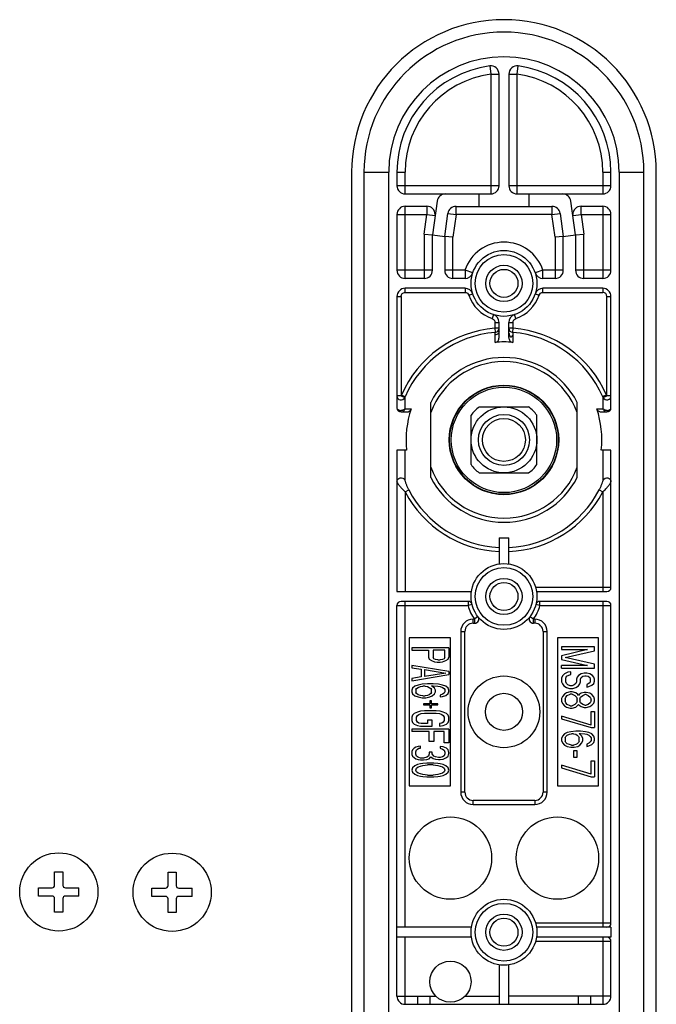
# Model space of a CAD drawing. Header units: millimetres. Extents: x 44 to 140, y 17 to 239.
# Tile 2 of 2: x 63 to 140, y 119 to 239. Entities that reach past the tile are written whole.
import ezdxf

# ---------------------------------------------------------------- set-up
doc = ezdxf.new("R2010")
doc.units = ezdxf.units.MM
doc.header["$LTSCALE"] = 16.732277
doc.layers.get('0').update_dxf_attribs({"linetype": 'CONTINUOUS'})

msp = doc.modelspace()

# ---------------------------------------------------------------- linework, layer by layer
at = {"color": 7}
for p, q in [((120.16, 233.01), (120.29, 232.02)), ((120.29, 232.02), (120.29, 217.47)), ((120.29, 232.02), (121.29, 232.02)), ((121.29, 218.47), (121.29, 232.02)), ((122.49, 232.02), (122.49, 218.47)), ((122.49, 232.02), (123.49, 232.02)), ((123.49, 232.02), (123.63, 233.01)), ((123.49, 217.47), (123.49, 232.02)), ((103.39, 220.12), (103.39, 35.62)), ((104.89, 220.12), (104.89, 35.62)), ((104.89, 220.12), (107.89, 220.12)), ((107.89, 35.62), (107.89, 220.12)), ((108.89, 220.12), (108.89, 218.47)), ((108.89, 220.12), (109.89, 220.12)), ((109.89, 217.47), (109.89, 220.12)), ((133.89, 220.12), (133.89, 217.47)), ((133.89, 220.12), (134.89, 220.12)), ((134.89, 218.47), (134.89, 220.12)), ((135.89, 220.12), (135.89, 35.62)), ((135.89, 220.12), (138.89, 220.12)), ((138.89, 35.62), (138.89, 220.12)), ((140.39, 35.62), (140.39, 220.12)), ((121.29, 218.47), (108.89, 218.47)), ((134.89, 218.47), (122.49, 218.47)), ((109.89, 217.47), (120.29, 217.47)), ((113.76, 216.6), (113.21, 212.52)), ((118.88, 215.97), (118.88, 217.47)), ((123.49, 217.47), (133.89, 217.47)), ((124.91, 217.47), (124.91, 215.97)), ((130.58, 212.52), (130.02, 216.6)), ((109.89, 207.22), (109.89, 215.98)), ((109.89, 215.98), (112.54, 215.98)), ((112.53, 215.98), (112.53, 214.98)), ((114.69, 212.31), (115.07, 215.1)), ((115.07, 215.1), (116.07, 214.97)), ((116.07, 214.97), (116.07, 215.97)), ((116.07, 215.97), (127.72, 215.97)), ((127.72, 215.97), (127.72, 214.97)), ((127.72, 214.97), (128.72, 215.1)), ((128.72, 215.1), (129.1, 212.31)), ((131.25, 214.98), (131.25, 215.98)), ((131.25, 215.98), (133.89, 215.98)), ((133.89, 215.98), (133.89, 207.22)), ((108.89, 214.98), (108.89, 208.22)), ((108.89, 214.98), (112.53, 214.98)), ((112.21, 212.58), (112.53, 214.98)), ((112.53, 214.98), (113.53, 214.85)), ((116.07, 214.97), (115.69, 212.24)), ((127.72, 214.97), (116.07, 214.97)), ((128.1, 212.24), (127.72, 214.97)), ((130.3, 214.85), (131.25, 214.98)), ((131.25, 214.98), (131.58, 212.58)), ((131.25, 214.98), (134.89, 214.98)), ((134.89, 208.22), (134.89, 214.98)), ((112.21, 212.58), (112.21, 207.22)), ((112.21, 212.58), (113.21, 212.52)), ((113.21, 208.22), (113.21, 212.52)), ((113.21, 212.52), (114.69, 212.31)), ((114.69, 212.31), (114.69, 208.22)), ((115.69, 212.24), (114.69, 212.31)), ((115.69, 207.22), (115.69, 212.24)), ((129.1, 212.31), (128.1, 212.24)), ((128.1, 212.24), (128.1, 207.22)), ((129.1, 212.31), (130.58, 212.52)), ((129.1, 208.22), (129.1, 212.31)), ((130.58, 212.52), (131.58, 212.58)), ((130.58, 212.52), (130.58, 208.22)), ((131.58, 207.22), (131.58, 212.58)), ((113.21, 208.22), (108.89, 208.22)), ((117.16, 208.22), (114.69, 208.22)), ((117.16, 208.22), (117.16, 207.22)), ((118.11, 207.9), (117.16, 208.22)), ((126.63, 208.22), (125.68, 207.9)), ((126.63, 207.22), (126.63, 208.22)), ((129.1, 208.22), (126.63, 208.22)), ((134.89, 208.22), (130.58, 208.22)), ((112.21, 207.22), (109.89, 207.22)), ((117.16, 207.22), (115.69, 207.22)), ((128.1, 207.22), (126.63, 207.22)), ((133.89, 207.22), (131.58, 207.22)), ((109.89, 205.52), (109.89, 206.02)), ((117.16, 206.02), (109.89, 206.02)), ((117.16, 206.02), (117.16, 205.52)), ((126.63, 205.52), (126.63, 206.02)), ((133.89, 206.02), (126.63, 206.02)), ((133.89, 206.02), (133.89, 205.52)), ((108.89, 205.02), (108.89, 191.52)), ((108.89, 205.02), (109.39, 205.02)), ((109.39, 205.02), (109.39, 192.97)), ((109.89, 205.52), (117.16, 205.52)), ((117.63, 205.18), (118.11, 205.34)), ((125.68, 205.34), (126.16, 205.18)), ((126.63, 205.52), (133.89, 205.52)), ((134.39, 192.98), (134.39, 205.02)), ((134.39, 205.02), (134.89, 205.02)), ((134.89, 191.52), (134.89, 205.02)), ((120.61, 202.83), (120.45, 202.36)), ((123.33, 202.36), (123.17, 202.83)), ((120.79, 201.89), (120.79, 201.17)), ((120.79, 201.89), (121.29, 201.89)), ((120.79, 201.17), (120.84, 200.68)), ((121.29, 201.17), (120.79, 201.17)), ((121.29, 200.04), (121.29, 201.89)), ((122.49, 200.04), (122.49, 201.89)), ((122.49, 201.89), (122.99, 201.89)), ((122.99, 201.17), (122.49, 201.17)), ((122.95, 200.68), (122.99, 201.17)), ((122.99, 201.17), (122.99, 201.89)), ((120.83, 199.46), (120.83, 200.68)), ((120.83, 199.46), (120.83, 200.35)), ((122.95, 200.68), (122.96, 199.46)), ((122.96, 199.82), (122.96, 199.46)), ((109.39, 192.97), (108.89, 192.97)), ((109.44, 193.07), (109.39, 192.97)), ((109.39, 192.97), (109.85, 192.77)), ((109.89, 192.87), (109.44, 193.07)), ((133.94, 192.77), (134.39, 192.98)), ((133.94, 192.77), (133.94, 192.77)), ((134.39, 192.98), (134.36, 193.06)), ((134.89, 192.98), (134.39, 192.98)), ((109.85, 191.38), (110.62, 191.39)), ((112.99, 183.06), (112.99, 192.18)), ((118.89, 191.62), (124.89, 191.62)), ((130.79, 183.06), (130.79, 192.18)), ((133.17, 191.39), (133.94, 191.38)), ((109.39, 191.02), (110.06, 191.02)), ((117.89, 184.62), (117.89, 190.62)), ((125.89, 184.62), (125.89, 190.62)), ((133.73, 191.02), (134.39, 191.02)), ((108.89, 186.37), (108.89, 169.22)), ((110.07, 186.37), (108.89, 186.37)), ((134.89, 186.37), (133.72, 186.37)), ((134.89, 169.72), (134.89, 186.37)), ((118.89, 183.62), (124.89, 183.62)), ((109.89, 181.32), (110.33, 181.55)), ((109.89, 181.32), (109.89, 169.22)), ((133.45, 181.55), (133.89, 181.32)), ((133.89, 181.32), (133.89, 169.22)), ((121.29, 175.75), (121.29, 172.58)), ((122.49, 172.58), (122.49, 175.75)), ((134.89, 169.72), (125.74, 169.72)), ((108.89, 169.22), (117.94, 169.22)), ((125.85, 169.22), (134.39, 169.22)), ((108.89, 120.12), (108.89, 167.52)), ((108.89, 167.52), (117.53, 167.52)), ((117.53, 168.02), (109.39, 168.02)), ((109.89, 128.47), (109.89, 168.02)), ((117.53, 168.02), (117.53, 167.52)), ((118.02, 167.65), (117.53, 167.52)), ((126.26, 167.52), (125.77, 167.65)), ((126.26, 167.52), (126.26, 168.02)), ((134.39, 168.02), (126.26, 168.02)), ((126.26, 167.52), (134.89, 167.52)), ((133.89, 168.02), (133.89, 128.47)), ((134.89, 128.97), (134.89, 167.52)), ((118.73, 166.18), (118.33, 165.87)), ((125.13, 166.13), (125.06, 166.18)), ((125.46, 165.87), (125.13, 166.12)), ((118.14, 165.37), (118.14, 165.87)), ((118.33, 165.87), (118.14, 165.87)), ((118.14, 165.37), (118.33, 165.37)), ((118.33, 165.87), (118.33, 165.37)), ((125.46, 165.37), (125.46, 165.87)), ((125.64, 165.87), (125.46, 165.87)), ((125.64, 165.37), (125.46, 165.37)), ((125.64, 165.87), (125.64, 165.37)), ((116.64, 164.37), (116.64, 144.87)), ((116.64, 164.37), (117.14, 164.37)), ((117.14, 144.87), (117.14, 164.37)), ((126.64, 164.37), (126.64, 144.87)), ((126.64, 164.37), (127.14, 164.37)), ((127.14, 144.87), (127.14, 164.37)), ((110.39, 163.62), (110.39, 145.62)), ((115.39, 163.62), (110.39, 163.62)), ((115.39, 145.62), (115.39, 163.62)), ((128.39, 163.62), (128.39, 145.62)), ((133.39, 163.62), (128.39, 163.62)), ((133.39, 145.62), (133.39, 163.62)), ((110.69, 162.37), (110.69, 162.09)), ((115.19, 162.37), (110.69, 162.37)), ((110.69, 162.09), (112.71, 162.09)), ((112.71, 162.09), (112.71, 161.25)), ((113.28, 162.09), (113.28, 161.2)), ((114.72, 162.09), (113.28, 162.09)), ((114.72, 161.2), (114.72, 162.09)), ((115.19, 162.37), (115.19, 161.25)), ((128.89, 162.5), (128.89, 162.18)), ((132.89, 162.5), (128.89, 162.5)), ((132.04, 162.18), (128.89, 161.42)), ((128.89, 162.18), (132.04, 162.18)), ((128.89, 161.42), (128.89, 160.99)), ((129.32, 161.2), (132.89, 162.02)), ((132.89, 162.02), (132.89, 162.5)), ((110.69, 160.26), (110.69, 159.98)), ((115.19, 159.51), (110.69, 160.26)), ((112.71, 161.25), (112.8, 161.01)), ((112.8, 161.01), (113.09, 160.83)), ((113.09, 160.83), (113.47, 160.69)), ((113.38, 161.06), (113.28, 161.2)), ((113.57, 160.97), (113.38, 161.06)), ((113.47, 160.69), (113.76, 160.64)), ((113.85, 160.92), (113.57, 160.97)), ((113.76, 160.64), (114.14, 160.64)), ((113.85, 160.92), (114.14, 160.92)), ((114.43, 160.97), (114.14, 160.92)), ((114.14, 160.64), (114.43, 160.69)), ((114.62, 161.06), (114.43, 160.97)), ((114.43, 160.69), (114.81, 160.83)), ((114.72, 161.2), (114.62, 161.06)), ((114.81, 160.83), (115.1, 161.01)), ((115.1, 161.01), (115.19, 161.25)), ((128.89, 160.99), (132.04, 160.23)), ((132.04, 160.23), (128.89, 160.23)), ((128.89, 159.9), (128.89, 160.23)), ((132.89, 160.39), (129.32, 161.2)), ((132.89, 159.9), (132.89, 160.39)), ((110.69, 159.98), (111.84, 159.79)), ((110.69, 158.39), (115.19, 159.14)), ((111.84, 159.79), (111.84, 158.86)), ((112.23, 159.75), (112.23, 158.9)), ((112.23, 159.75), (114.81, 159.33)), ((114.81, 159.33), (112.23, 158.9)), ((115.19, 159.51), (115.19, 159.14)), ((128.89, 159.9), (132.89, 159.9)), ((128.98, 158.98), (128.89, 158.71)), ((129.24, 159.25), (128.98, 158.98)), ((129.66, 159.42), (129.24, 159.25)), ((129.49, 158.93), (129.75, 159.09)), ((130, 159.47), (129.66, 159.42)), ((129.75, 159.09), (130, 159.15)), ((130, 159.15), (130, 159.47)), ((130.94, 159.04), (130.77, 158.82)), ((131.28, 159.25), (130.94, 159.04)), ((131.62, 159.31), (131.28, 159.25)), ((131.45, 158.93), (131.7, 158.98)), ((131.96, 159.31), (131.62, 159.31)), ((131.7, 158.98), (131.87, 158.98)), ((131.87, 158.98), (132.13, 158.93)), ((132.3, 159.25), (131.96, 159.31)), ((132.64, 159.04), (132.3, 159.25)), ((132.81, 158.82), (132.64, 159.04)), ((111.84, 158.86), (110.69, 158.67)), ((110.69, 158.67), (110.69, 158.39)), ((111.46, 157.87), (111.08, 157.73)), ((111.94, 157.97), (111.46, 157.87)), ((112.61, 158.01), (111.94, 157.97)), ((113.28, 158.01), (112.61, 158.01)), ((113.09, 157.78), (113.28, 157.78)), ((113.47, 157.5), (113.09, 157.78)), ((113.95, 157.97), (113.28, 158.01)), ((113.28, 157.78), (113.85, 157.73)), ((114.43, 157.87), (113.95, 157.97)), ((114.81, 157.73), (114.43, 157.87)), ((128.89, 158.71), (128.89, 158.28)), ((128.89, 158.28), (128.98, 158.01)), ((128.98, 158.01), (129.15, 157.79)), ((129.15, 157.79), (129.49, 157.57)), ((129.41, 158.71), (129.49, 158.93)), ((129.41, 158.28), (129.41, 158.71)), ((129.49, 158.06), (129.41, 158.28)), ((129.66, 157.9), (129.49, 158.06)), ((129.92, 157.79), (129.66, 157.9)), ((130.17, 157.79), (129.92, 157.79)), ((130.43, 157.9), (130.17, 157.79)), ((130.6, 158.06), (130.43, 157.9)), ((130.68, 158.28), (130.6, 158.06)), ((130.6, 157.57), (130.94, 157.79)), ((130.77, 158.82), (130.68, 158.6)), ((130.68, 158.6), (130.68, 158.28)), ((130.94, 157.79), (131.11, 158.01)), ((131.11, 158.01), (131.19, 158.28)), ((131.19, 158.6), (131.28, 158.77)), ((131.19, 158.28), (131.19, 158.6)), ((131.28, 158.77), (131.45, 158.93)), ((132.13, 158.01), (131.96, 157.95)), ((131.96, 157.95), (131.96, 157.63)), ((132.13, 158.93), (132.3, 158.77)), ((132.3, 158.12), (132.13, 158.01)), ((132.21, 157.68), (132.55, 157.85)), ((132.3, 158.77), (132.38, 158.6)), ((132.38, 158.28), (132.3, 158.12)), ((132.38, 158.6), (132.38, 158.28)), ((132.55, 157.85), (132.81, 158.06)), ((132.89, 158.6), (132.81, 158.82)), ((132.81, 158.06), (132.89, 158.33)), ((132.89, 158.33), (132.89, 158.6)), ((110.79, 157.5), (110.69, 157.26)), ((110.69, 157.26), (110.69, 157.03)), ((110.69, 157.03), (110.79, 156.79)), ((111.08, 157.73), (110.79, 157.5)), ((110.79, 156.79), (111.08, 156.56)), ((111.08, 156.56), (111.46, 156.42)), ((111.17, 157.31), (111.27, 157.45)), ((111.17, 157.31), (111.17, 156.98)), ((111.27, 156.84), (111.17, 156.98)), ((111.27, 157.45), (111.46, 157.59)), ((111.46, 156.7), (111.27, 156.84)), ((111.46, 157.59), (111.75, 157.69)), ((111.75, 156.61), (111.46, 156.7)), ((111.75, 157.69), (112.04, 157.73)), ((112.04, 156.56), (111.75, 156.61)), ((112.32, 157.73), (112.04, 157.73)), ((112.04, 156.56), (112.32, 156.56)), ((112.32, 157.73), (112.61, 157.69)), ((112.61, 156.61), (112.32, 156.56)), ((112.61, 157.69), (112.8, 157.59)), ((112.8, 156.7), (112.61, 156.61)), ((112.8, 157.59), (112.99, 157.45)), ((112.99, 156.84), (112.8, 156.7)), ((112.9, 156.42), (113.18, 156.56)), ((112.99, 157.45), (113.09, 157.31)), ((113.09, 156.98), (112.99, 156.84)), ((113.09, 156.98), (113.09, 157.31)), ((113.18, 156.56), (113.47, 156.79)), ((113.57, 157.26), (113.47, 157.5)), ((113.47, 156.79), (113.57, 157.03)), ((113.57, 157.03), (113.57, 157.26)), ((113.85, 157.73), (114.14, 157.69)), ((114.14, 157.69), (114.43, 157.59)), ((114.43, 156.75), (114.14, 156.65)), ((114.14, 156.65), (114.14, 156.42)), ((114.43, 157.59), (114.62, 157.45)), ((114.62, 156.89), (114.43, 156.75)), ((114.43, 156.47), (114.81, 156.61)), ((114.62, 157.45), (114.72, 157.31)), ((114.72, 157.03), (114.62, 156.89)), ((114.72, 157.31), (114.72, 157.03)), ((115.1, 157.5), (114.81, 157.73)), ((114.81, 156.61), (115.1, 156.84)), ((115.19, 157.26), (115.1, 157.5)), ((115.1, 156.84), (115.19, 157.08)), ((115.19, 157.08), (115.19, 157.26)), ((129.24, 156.76), (128.98, 156.49)), ((129.49, 156.92), (129.24, 156.76)), ((129.41, 156.38), (129.58, 156.6)), ((129.49, 157.57), (129.83, 157.47)), ((129.92, 157.03), (129.49, 156.92)), ((129.58, 156.6), (129.92, 156.76)), ((129.83, 157.47), (130.26, 157.47)), ((130.17, 157.03), (129.92, 157.03)), ((130.17, 156.76), (129.92, 156.76)), ((130.6, 156.92), (130.17, 157.03)), ((130.17, 156.76), (130.51, 156.6)), ((130.26, 157.47), (130.6, 157.57)), ((130.51, 156.6), (130.68, 156.38)), ((130.85, 156.71), (130.6, 156.92)), ((130.94, 156.6), (130.85, 156.71)), ((131.02, 156.71), (130.94, 156.6)), ((131.28, 156.87), (131.02, 156.71)), ((131.19, 156.38), (131.45, 156.6)), ((131.62, 156.98), (131.28, 156.87)), ((131.45, 156.6), (131.7, 156.71)), ((131.87, 156.98), (131.62, 156.98)), ((131.87, 156.71), (131.7, 156.71)), ((132.3, 156.87), (131.87, 156.98)), ((131.87, 156.71), (132.13, 156.6)), ((131.96, 157.63), (132.21, 157.68)), ((132.13, 156.6), (132.38, 156.38)), ((132.55, 156.71), (132.3, 156.87)), ((132.81, 156.44), (132.55, 156.71)), ((111.46, 156.42), (111.94, 156.33)), ((111.94, 156.33), (112.42, 156.33)), ((112.13, 155.58), (112.13, 155.48)), ((112.9, 155.58), (112.13, 155.58)), ((112.13, 155.48), (112.9, 155.48)), ((112.42, 156.33), (112.9, 156.42)), ((112.9, 155.95), (112.9, 155.58)), ((113.09, 155.95), (112.9, 155.95)), ((112.9, 155.48), (112.9, 155.11)), ((113.09, 155.58), (113.09, 155.95)), ((113.85, 155.58), (113.09, 155.58)), ((113.09, 155.11), (113.09, 155.48)), ((113.09, 155.48), (113.85, 155.48)), ((113.85, 155.48), (113.85, 155.58)), ((114.14, 156.42), (114.43, 156.47)), ((128.98, 156.49), (128.89, 156.22)), ((128.89, 156.22), (128.89, 155.9)), ((128.89, 155.9), (128.98, 155.62)), ((128.98, 155.62), (129.24, 155.35)), ((129.24, 155.35), (129.49, 155.19)), ((129.32, 156.17), (129.41, 156.38)), ((129.32, 156.17), (129.32, 155.95)), ((129.41, 155.73), (129.32, 155.95)), ((129.58, 155.52), (129.41, 155.73)), ((129.92, 155.35), (129.58, 155.52)), ((129.92, 155.35), (130.17, 155.35)), ((130.51, 155.52), (130.17, 155.35)), ((130.68, 155.73), (130.51, 155.52)), ((130.6, 155.19), (130.85, 155.41)), ((130.68, 156.38), (130.77, 156.17)), ((130.77, 155.95), (130.68, 155.73)), ((130.77, 155.95), (130.77, 156.17)), ((130.85, 155.41), (130.94, 155.52)), ((130.94, 155.52), (131.02, 155.41)), ((131.02, 155.41), (131.28, 155.25)), ((131.11, 156.17), (131.19, 156.38)), ((131.11, 156.17), (131.11, 155.95)), ((131.19, 155.73), (131.11, 155.95)), ((131.45, 155.52), (131.19, 155.73)), ((131.7, 155.41), (131.45, 155.52)), ((131.7, 155.41), (131.87, 155.41)), ((132.13, 155.52), (131.87, 155.41)), ((132.38, 155.73), (132.13, 155.52)), ((132.3, 155.25), (132.55, 155.41)), ((132.38, 156.38), (132.47, 156.17)), ((132.47, 155.95), (132.38, 155.73)), ((132.47, 155.95), (132.47, 156.17)), ((132.55, 155.41), (132.81, 155.68)), ((132.89, 156.17), (132.81, 156.44)), ((132.81, 155.68), (132.89, 155.95)), ((132.89, 155.95), (132.89, 156.17)), ((110.79, 154.22), (110.69, 153.98)), ((110.98, 154.4), (110.79, 154.22)), ((111.37, 154.59), (110.98, 154.4)), ((111.27, 153.98), (111.37, 154.17)), ((111.75, 154.69), (111.37, 154.59)), ((111.37, 154.17), (111.56, 154.31)), ((111.56, 154.31), (111.84, 154.4)), ((112.23, 154.73), (111.75, 154.69)), ((111.84, 154.4), (112.23, 154.45)), ((113.66, 154.73), (112.23, 154.73)), ((112.23, 154.45), (113.66, 154.45)), ((112.9, 155.11), (113.09, 155.11)), ((114.14, 154.69), (113.66, 154.73)), ((113.66, 154.45), (114.05, 154.4)), ((114.05, 154.4), (114.33, 154.31)), ((114.52, 154.59), (114.14, 154.69)), ((114.33, 154.31), (114.52, 154.17)), ((114.91, 154.4), (114.52, 154.59)), ((114.52, 154.17), (114.62, 153.98)), ((115.1, 154.22), (114.91, 154.4)), ((115.19, 153.98), (115.1, 154.22)), ((129.49, 155.19), (129.92, 155.08)), ((129.92, 155.08), (130.17, 155.08)), ((130.17, 155.08), (130.6, 155.19)), ((131.28, 155.25), (131.62, 155.14)), ((131.62, 155.14), (131.87, 155.14)), ((131.87, 155.14), (132.3, 155.25)), ((132.47, 154.65), (132.89, 154.65)), ((132.47, 153.02), (132.47, 154.65)), ((132.89, 154.65), (132.89, 152.7)), ((110.69, 153.98), (110.69, 153.56)), ((110.69, 153.56), (110.79, 153.33)), ((110.79, 153.33), (110.98, 153.14)), ((110.98, 153.14), (111.37, 152.95)), ((111.27, 153.56), (111.27, 153.98)), ((111.37, 153.37), (111.27, 153.56)), ((111.56, 153.23), (111.37, 153.37)), ((111.84, 153.19), (111.56, 153.23)), ((112.61, 153.19), (111.84, 153.19)), ((112.61, 153.61), (112.61, 153.19)), ((113.18, 153.61), (112.61, 153.61)), ((113.18, 152.9), (113.18, 153.61)), ((114.33, 153.23), (114.05, 153.19)), ((114.05, 153.19), (114.05, 152.9)), ((114.52, 153.37), (114.33, 153.23)), ((114.62, 153.56), (114.52, 153.37)), ((114.52, 152.95), (114.91, 153.14)), ((114.62, 153.98), (114.62, 153.56)), ((114.91, 153.14), (115.1, 153.33)), ((115.1, 153.33), (115.19, 153.56)), ((115.19, 153.56), (115.19, 153.98)), ((128.89, 154.11), (128.89, 153.78)), ((132.47, 153.02), (128.89, 154.11)), ((128.89, 153.78), (132.47, 152.7)), ((110.69, 152.53), (110.69, 152.25)), ((115.19, 152.53), (110.69, 152.53)), ((112.8, 152.25), (110.69, 152.25)), ((111.37, 152.95), (111.75, 152.9)), ((111.75, 152.9), (113.18, 152.9)), ((112.8, 151.03), (112.8, 152.25)), ((113.38, 152.25), (113.38, 151.03)), ((114.62, 152.25), (113.38, 152.25)), ((114.05, 152.9), (114.52, 152.95)), ((114.62, 150.84), (114.62, 152.25)), ((115.19, 152.53), (115.19, 150.84)), ((129.24, 151.94), (128.98, 151.67)), ((129.58, 152.1), (129.24, 151.94)), ((129.41, 151.62), (129.58, 151.78)), ((130, 152.21), (129.58, 152.1)), ((129.58, 151.78), (129.83, 151.89)), ((129.83, 151.89), (130.09, 151.94)), ((130.6, 152.27), (130, 152.21)), ((130.34, 151.94), (130.09, 151.94)), ((130.34, 151.94), (130.6, 151.89)), ((131.19, 152.27), (130.6, 152.27)), ((130.6, 151.89), (130.77, 151.78)), ((130.77, 151.78), (130.94, 151.62)), ((131.02, 152), (131.19, 152)), ((131.36, 151.67), (131.02, 152)), ((131.79, 152.21), (131.19, 152.27)), ((131.19, 152), (131.7, 151.94)), ((131.7, 151.94), (131.96, 151.89)), ((132.21, 152.1), (131.79, 152.21)), ((131.96, 151.89), (132.21, 151.78)), ((132.55, 151.94), (132.21, 152.1)), ((132.21, 151.78), (132.38, 151.62)), ((132.47, 152.7), (132.89, 152.7)), ((132.81, 151.67), (132.55, 151.94)), ((113.38, 151.03), (112.8, 151.03)), ((115.19, 150.84), (114.62, 150.84)), ((128.98, 151.67), (128.89, 151.4)), ((128.89, 151.4), (128.89, 151.13)), ((128.89, 151.13), (128.98, 150.86)), ((128.98, 150.86), (129.24, 150.59)), ((129.24, 150.59), (129.58, 150.42)), ((129.32, 151.45), (129.41, 151.62)), ((129.32, 151.45), (129.32, 151.07)), ((129.41, 150.91), (129.32, 151.07)), ((129.58, 150.75), (129.41, 150.91)), ((129.83, 150.64), (129.58, 150.75)), ((130.09, 150.59), (129.83, 150.64)), ((130.09, 150.59), (130.34, 150.59)), ((130.6, 150.64), (130.34, 150.59)), ((130.77, 150.75), (130.6, 150.64)), ((130.94, 150.91), (130.77, 150.75)), ((130.85, 150.42), (131.11, 150.59)), ((130.94, 151.62), (131.02, 151.45)), ((131.02, 151.07), (130.94, 150.91)), ((131.02, 151.07), (131.02, 151.45)), ((131.11, 150.59), (131.36, 150.86)), ((131.45, 151.4), (131.36, 151.67)), ((131.36, 150.86), (131.45, 151.13)), ((131.45, 151.13), (131.45, 151.4)), ((132.21, 150.8), (131.96, 150.7)), ((131.96, 150.7), (131.96, 150.42)), ((132.38, 150.97), (132.21, 150.8)), ((132.21, 150.48), (132.55, 150.64)), ((132.38, 151.62), (132.47, 151.45)), ((132.47, 151.13), (132.38, 150.97)), ((132.47, 151.45), (132.47, 151.13)), ((132.55, 150.64), (132.81, 150.91)), ((132.89, 151.4), (132.81, 151.67)), ((132.81, 150.91), (132.89, 151.18)), ((132.89, 151.18), (132.89, 151.4)), ((110.79, 150), (110.69, 149.81)), ((110.69, 149.81), (110.69, 149.44)), ((110.69, 149.44), (110.79, 149.25)), ((110.98, 150.19), (110.79, 150)), ((111.17, 150.33), (110.98, 150.19)), ((111.46, 150.42), (111.17, 150.33)), ((111.17, 149.76), (111.27, 150)), ((111.17, 149.48), (111.17, 149.76)), ((111.27, 149.25), (111.17, 149.48)), ((111.27, 150), (111.37, 150.09)), ((111.37, 150.09), (111.56, 150.19)), ((111.75, 150.47), (111.46, 150.42)), ((111.56, 150.19), (111.75, 150.23)), ((111.75, 150.23), (111.75, 150.47)), ((112.8, 149.53), (112.71, 149.25)), ((112.8, 149.72), (112.8, 149.53)), ((113.18, 149.72), (112.8, 149.72)), ((113.18, 149.53), (113.18, 149.72)), ((113.38, 149.25), (113.18, 149.53)), ((114.14, 150.42), (114.14, 150.19)), ((114.52, 150.37), (114.14, 150.42)), ((114.14, 150.19), (114.43, 150.09)), ((114.43, 150.09), (114.62, 149.95)), ((114.91, 150.19), (114.52, 150.37)), ((114.62, 149.95), (114.72, 149.72)), ((114.72, 149.53), (114.62, 149.29)), ((114.72, 149.72), (114.72, 149.53)), ((115.1, 150), (114.91, 150.19)), ((115.19, 149.67), (115.1, 150)), ((115.1, 149.25), (115.19, 149.58)), ((115.19, 149.58), (115.19, 149.67)), ((129.58, 150.42), (130, 150.32)), ((130, 150.32), (130.43, 150.32)), ((130.77, 149.88), (130.34, 149.88)), ((130.34, 149.88), (130.34, 149.12)), ((130.43, 150.32), (130.85, 150.42)), ((130.77, 149.12), (130.77, 149.88)), ((131.96, 150.42), (132.21, 150.48)), ((110.79, 149.25), (110.98, 149.06)), ((110.98, 149.06), (111.17, 148.92)), ((111.37, 148.22), (111.08, 148.08)), ((111.17, 148.92), (111.46, 148.83)), ((111.37, 149.15), (111.27, 149.25)), ((111.56, 149.06), (111.37, 149.15)), ((111.75, 148.31), (111.37, 148.22)), ((111.46, 148.83), (111.75, 148.78)), ((111.75, 149.01), (111.56, 149.06)), ((112.13, 149.01), (111.75, 149.01)), ((111.75, 148.78), (112.13, 148.78)), ((112.04, 148.36), (111.75, 148.31)), ((112.51, 148.4), (112.04, 148.36)), ((112.51, 149.11), (112.13, 149.01)), ((112.13, 148.78), (112.51, 148.83)), ((112.71, 149.25), (112.51, 149.11)), ((112.51, 148.83), (112.8, 148.92)), ((113.38, 148.4), (112.51, 148.4)), ((112.8, 148.92), (112.99, 149.15)), ((112.99, 149.15), (113.28, 148.97)), ((113.28, 148.97), (113.57, 148.87)), ((113.57, 149.15), (113.38, 149.25)), ((113.85, 148.36), (113.38, 148.4)), ((113.95, 149.06), (113.57, 149.15)), ((113.57, 148.87), (113.95, 148.83)), ((114.14, 148.31), (113.85, 148.36)), ((114.14, 149.06), (113.95, 149.06)), ((113.95, 148.83), (114.14, 148.83)), ((114.43, 149.15), (114.14, 149.06)), ((114.14, 148.83), (114.52, 148.87)), ((114.52, 148.22), (114.14, 148.31)), ((114.62, 149.29), (114.43, 149.15)), ((114.52, 148.87), (114.91, 149.06)), ((114.81, 148.08), (114.52, 148.22)), ((114.91, 149.06), (115.1, 149.25)), ((130.34, 149.12), (130.77, 149.12)), ((132.47, 148.69), (132.89, 148.69)), ((132.47, 147.07), (132.47, 148.69)), ((132.89, 148.69), (132.89, 146.74)), ((110.79, 147.84), (110.69, 147.56)), ((110.69, 147.56), (110.79, 147.28)), ((111.08, 148.08), (110.79, 147.84)), ((110.79, 147.28), (111.08, 147.04)), ((111.08, 147.04), (111.37, 146.9)), ((111.17, 147.56), (111.27, 147.79)), ((111.27, 147.33), (111.17, 147.56)), ((111.27, 147.79), (111.46, 147.94)), ((111.46, 147.19), (111.27, 147.33)), ((111.46, 147.94), (112.04, 148.12)), ((112.04, 147), (111.46, 147.19)), ((112.04, 148.12), (112.61, 148.17)), ((112.61, 146.95), (112.04, 147)), ((113.28, 148.17), (112.61, 148.17)), ((113.28, 148.17), (113.85, 148.12)), ((113.85, 147), (113.28, 146.95)), ((113.85, 148.12), (114.43, 147.94)), ((114.43, 147.19), (113.85, 147)), ((114.43, 147.94), (114.62, 147.79)), ((114.62, 147.33), (114.43, 147.19)), ((114.52, 146.9), (114.81, 147.04)), ((114.62, 147.79), (114.72, 147.56)), ((114.72, 147.56), (114.62, 147.33)), ((115.1, 147.84), (114.81, 148.08)), ((114.81, 147.04), (115.1, 147.28)), ((115.19, 147.56), (115.1, 147.84)), ((115.1, 147.28), (115.19, 147.56)), ((132.47, 147.07), (128.89, 148.15)), ((128.89, 148.15), (128.89, 147.82)), ((128.89, 147.82), (132.47, 146.74)), ((111.37, 146.9), (111.75, 146.81)), ((111.75, 146.81), (112.04, 146.76)), ((112.04, 146.76), (112.51, 146.72)), ((112.51, 146.72), (113.38, 146.72)), ((112.61, 146.95), (113.28, 146.95)), ((113.38, 146.72), (113.85, 146.76)), ((113.85, 146.76), (114.14, 146.81)), ((114.14, 146.81), (114.52, 146.9)), ((132.47, 146.74), (132.89, 146.74)), ((110.39, 145.62), (115.39, 145.62)), ((117.14, 144.87), (116.64, 144.87)), ((127.14, 144.87), (126.64, 144.87)), ((128.39, 145.62), (133.39, 145.62)), ((125.64, 143.87), (118.14, 143.87)), ((118.14, 143.37), (118.14, 143.87)), ((125.64, 143.87), (125.64, 143.37)), ((118.14, 143.37), (125.64, 143.37)), ((67.32, 133.56), (67.32, 135.21)), ((67.32, 135.21), (68.32, 135.21)), ((68.32, 135.21), (68.32, 133.56)), ((81.09, 133.52), (81.09, 135.17)), ((81.09, 135.17), (82.09, 135.17)), ((82.09, 135.17), (82.09, 133.52)), ((65.37, 132.26), (65.37, 133.26)), ((65.37, 133.26), (67.02, 133.26)), ((68.62, 133.26), (70.27, 133.26)), ((70.27, 132.26), (70.27, 133.26)), ((79.14, 132.22), (79.14, 133.22)), ((79.14, 133.22), (80.79, 133.22)), ((82.39, 133.22), (84.04, 133.22)), ((84.04, 132.22), (84.04, 133.22)), ((67.02, 132.26), (65.37, 132.26)), ((67.32, 130.31), (67.32, 131.96)), ((68.32, 131.96), (68.32, 130.31)), ((70.27, 132.26), (68.62, 132.26)), ((80.79, 132.22), (79.14, 132.22)), ((81.09, 130.27), (81.09, 131.92)), ((82.09, 131.92), (82.09, 130.27)), ((84.04, 132.22), (82.39, 132.22)), ((68.32, 130.31), (67.32, 130.31)), ((82.09, 130.27), (81.09, 130.27)), ((117.94, 128.47), (108.89, 128.47)), ((134.89, 128.97), (125.74, 128.97)), ((134.89, 128.47), (125.85, 128.47)), ((134.89, 128.47), (134.89, 127.27)), ((117.94, 127.27), (108.89, 127.27)), ((109.89, 119.12), (109.89, 127.27)), ((125.74, 126.77), (134.89, 126.77)), ((134.89, 127.27), (125.85, 127.27)), ((133.89, 127.27), (133.89, 119.12)), ((134.89, 120.12), (134.89, 126.77)), ((121.29, 123.92), (121.29, 119.12)), ((122.49, 119.12), (122.49, 123.92)), ((108.89, 120.12), (113.61, 120.12)), ((111.39, 120.12), (111.39, 119.12)), ((112.89, 120.12), (112.89, 119.12)), ((117.18, 120.12), (121.29, 120.12)), ((134.89, 120.12), (122.49, 120.12)), ((130.89, 120.12), (130.89, 119.12)), ((132.39, 120.12), (132.39, 119.12)), ((109.89, 119.12), (133.89, 119.12))]:
    msp.add_line(p, q, dxfattribs=at)
for centre, radius in [((121.89, 206.62), 4), ((121.89, 206.62), 3.5), ((121.89, 206.62), 2.2), ((121.89, 206.62), 1.7), ((121.89, 187.62), 6.65), ((121.89, 187.62), 6.6), ((121.89, 187.62), 6.4), ((121.89, 187.62), 4), ((121.89, 187.62), 3.1), ((121.89, 187.62), 2.6), ((121.89, 168.62), 4), ((121.89, 168.62), 3.5), ((121.89, 168.62), 2.2), ((121.89, 168.62), 1.7), ((121.89, 154.62), 4.35), ((121.89, 154.62), 2.25), ((115.39, 136.87), 5), ((128.39, 136.87), 5), ((67.82, 132.76), 4.75), ((81.59, 132.72), 4.75), ((121.89, 127.87), 4), ((121.89, 127.87), 3.5), ((121.89, 127.87), 2.2), ((121.89, 127.87), 1.7), ((115.39, 121.87), 2.5)]:
    msp.add_circle(centre, radius, dxfattribs=at)
for centre, radius, start, end in [((121.89, 220.12), 18.5, 0, 180), ((121.89, 220.12), 17, 0, 180), ((121.89, 220.12), 14, 0, 180), ((121.89, 220.12), 13, 97.6623, 180), ((121.89, 220.12), 12, 97.6623, 180), ((120.29, 232.02), 1, 0, 97.6623), ((123.49, 232.02), 1, 82.3377, 180), ((121.89, 220.12), 12, 0, 82.3377), ((121.89, 220.12), 13, 0, 82.3377), ((109.89, 218.47), 1, 180, 270), ((120.29, 218.47), 1, 270, 360), ((123.49, 218.47), 1, 180, 270), ((133.89, 218.47), 1, 270, 360), ((114.76, 216.47), 1, 90, 172.2348), ((129.03, 216.47), 1, 7.7652, 90), ((109.89, 214.98), 1, 90, 180), ((112.53, 214.98), 1, 359.6946, 90), ((116.07, 214.97), 1, 90, 172.2348), ((127.72, 214.97), 1, 7.7652, 90), ((131.25, 214.98), 1, 90, 180.6668), ((133.89, 214.98), 1, 0, 90), ((121.89, 206.62), 5, 18.6629, 161.3371), ((109.89, 208.22), 1, 180, 270), ((112.21, 208.22), 1, 270, 360), ((115.69, 208.22), 1, 180, 270), ((128.1, 208.22), 1, 270, 360), ((131.58, 208.22), 1, 180, 270), ((133.89, 208.22), 1, 270, 360), ((117.16, 208.22), 1, 270, 341.3371), ((126.63, 208.22), 1, 198.6629, 270), ((109.89, 205.02), 1, 90, 180), ((117.16, 205.02), 1, 18.6629, 90), ((126.63, 205.02), 1, 90, 161.3371), ((133.89, 205.02), 1, 360, 90), ((121.89, 206.62), 4.5, 198.6629, 251.3371), ((121.89, 206.62), 4.5, 288.6629, 341.3371), ((133.89, 205.02), 0.5, 0.0019, 90), ((120.29, 201.89), 1, 0, 71.3371), ((123.49, 201.89), 1, 108.6629, 180), ((121.89, 187.62), 13.6, 94.6408, 156.395), ((120.79, 201.17), 0.5, 274.645, 360), ((122.99, 201.17), 0.5, 180, 265.3528), ((121.89, 187.62), 13.6, 23.5812, 85.3592), ((121.89, 187.62), 13.1, 94.6406, 156.3962), ((121.89, 187.62), 13.1, 23.604, 85.3595), ((121.89, 187.62), 11.89, 84.8784, 95.1216), ((121.89, 187.62), 10, 27.1267, 152.8727), ((121.89, 187.62), 9.5, 20.4706, 159.5265), ((109.39, 192.97), 0.5, 180.0008, 336.8276), ((120.71, 188.14), 11.81, 156.3963, 156.8901), ((126.92, 189.45), 7.77, 25.2839, 26.099), ((134.39, 192.98), 0.5, 204.9677, 359.9993), ((109.39, 191.52), 0.5, 180.0003, 270), ((109.39, 191.94), 0.739, 261.5828, 264.6017), ((109.39, 191.96), 0.764, 264.5985, 270.5201), ((121.89, 187.62), 11.89, 161.5439, 186.0356), ((121.89, 187.62), 5, 126.8699, 143.1301), ((121.89, 187.62), 5, 36.8699, 53.1301), ((121.89, 187.62), 11.89, 353.9644, 18.4562), ((134.39, 191.52), 0.5, 270, 359.9998), ((134.4, 191.95), 0.751, 272.4323, 278.3957), ((134.39, 191.96), 0.764, 269.4794, 272.4557), ((121.89, 187.62), 9.5, 200.4696, 339.5263), ((121.89, 187.62), 5, 216.8699, 233.1301), ((121.89, 187.62), 5, 306.8699, 323.1301), ((121.89, 187.62), 10, 207.1266, 332.8727), ((121.89, 187.62), 13.56, 207.7246, 267.4633), ((121.89, 187.62), 13.06, 207.7249, 267.3581), ((121.89, 187.62), 13.56, 272.5367, 332.2754), ((121.89, 187.62), 13.06, 272.6452, 332.275), ((121.89, 187.62), 11.89, 267.1071, 272.8929), ((134.39, 169.72), 0.5, 270, 0), ((109.39, 167.52), 0.5, 90, 180), ((117.53, 167.52), 0.5, 14.149, 90), ((121.89, 168.62), 4.5, 194.149, 217.6699), ((121.89, 168.62), 4.5, 322.3301, 345.851), ((126.26, 167.52), 0.5, 90, 165.851), ((134.39, 167.52), 0.5, 0, 90), ((118.33, 165.87), 0.5, 270, 37.6699), ((125.46, 165.87), 0.5, 142.3301, 270), ((118.14, 164.37), 1.5, 90, 180), ((118.14, 164.37), 1, 90, 180), ((125.64, 164.37), 1.5, 0, 90), ((125.64, 164.37), 1, 0, 90), ((118.14, 144.87), 1.5, 180, 270), ((118.14, 144.87), 1, 180, 270), ((125.64, 144.87), 1.5, 270, 360), ((125.64, 144.87), 1, 270, 360), ((67.02, 133.56), 0.3, 270, 360), ((68.62, 133.56), 0.3, 180, 270), ((80.79, 133.52), 0.3, 270, 360), ((82.39, 133.52), 0.3, 180, 270), ((67.02, 131.96), 0.3, 0, 90), ((68.62, 131.96), 0.3, 90, 180), ((80.79, 131.92), 0.3, 0, 90), ((82.39, 131.92), 0.3, 90, 180), ((134.39, 128.97), 0.5, 270, 360), ((134.39, 126.77), 0.5, 0, 90), ((109.89, 120.12), 1, 180, 270), ((133.89, 120.12), 1, 270, 360)]:
    msp.add_arc(centre, radius, start, end, dxfattribs=at)
for points, knots in [([(109.39, 205.02), (109.39, 205.09), (109.42, 205.22), (109.53, 205.39), (109.7, 205.5), (109.83, 205.52), (109.89, 205.52)], [0, 0, 0, 0, 0.249969, 0.500001, 0.750033, 1, 1, 1, 1]), ([(117.16, 205.52), (117.26, 205.52), (117.47, 205.46), (117.6, 205.28), (117.63, 205.18)], [0, 0, 0, 0, 0.5, 1, 1, 1, 1]), ([(126.16, 205.18), (126.19, 205.28), (126.32, 205.46), (126.53, 205.52), (126.63, 205.52)], [0, 0, 0, 0, 0.5, 1, 1, 1, 1]), ([(120.45, 202.36), (120.55, 202.33), (120.73, 202.2), (120.79, 201.99), (120.79, 201.89)], [0, 0, 0, 0, 0.5, 1, 1, 1, 1]), ([(122.99, 201.89), (123, 201.99), (123.06, 202.2), (123.24, 202.33), (123.33, 202.36)], [0, 0, 0, 0, 0.5, 1, 1, 1, 1]), ([(121.29, 200.83), (121.29, 200.71), (121.22, 200.52), (121.02, 200.39), (120.89, 200.35), (120.83, 200.35)], [0, 0, 0, 0, 0.489648, 0.75061, 1, 1, 1, 1]), ([(120.83, 199.46), (120.9, 199.47), (121.03, 199.51), (121.23, 199.7), (121.29, 199.9), (121.29, 200.04)], [0, 0, 0, 0, 0.251212, 0.502742, 1, 1, 1, 1]), ([(122.49, 200.04), (122.49, 199.9), (122.56, 199.7), (122.76, 199.51), (122.89, 199.47), (122.96, 199.46)], [0, 0, 0, 0, 0.497257, 0.748795, 1, 1, 1, 1]), ([(122.5, 200.56), (122.5, 200.55), (122.51, 200.48), (122.53, 200.41), (122.54, 200.36)], [0, 0, 0, 0, 0.231533, 1, 1, 1, 1]), ([(122.54, 200.36), (122.55, 200.33), (122.57, 200.29), (122.61, 200.22), (122.65, 200.17), (122.69, 200.13), (122.72, 200.11), (122.76, 200.11), (122.8, 200.14), (122.84, 200.17), (122.87, 200.21), (122.91, 200.27), (122.94, 200.32), (122.95, 200.35)], [0, 0, 0, 0, 0.112316, 0.231058, 0.350994, 0.413348, 0.468542, 0.534435, 0.583482, 0.673338, 0.759417, 0.84262, 1, 1, 1, 1]), ([(109.85, 192.77), (109.86, 192.72), (109.85, 192.56), (109.85, 192.26), (109.85, 191.86), (109.85, 191.55), (109.85, 191.38)], [0, 0, 0, 0, 0.12336, 0.341107, 0.638764, 1, 1, 1, 1]), ([(134.36, 193.06), (134.33, 193.05), (134.27, 193.02), (134.18, 192.99), (134.1, 192.96), (134.03, 192.93), (133.98, 192.91), (133.95, 192.89), (133.93, 192.88), (133.92, 192.88), (133.9, 192.87), (133.9, 192.87), (133.9, 192.87), (133.9, 192.87)], [0, 0, 0, 0, 0.194627, 0.382661, 0.555598, 0.707087, 0.831384, 0.881877, 0.923879, 0.956908, 0.980725, 0.995148, 1, 1, 1, 1]), ([(133.94, 191.38), (133.94, 191.55), (133.94, 191.85), (133.94, 192.26), (133.94, 192.55), (133.94, 192.71), (133.94, 192.77)], [0, 0, 0, 0, 0.361056, 0.658913, 0.876952, 1, 1, 1, 1]), ([(109.58, 191.22), (109.56, 191.22), (109.51, 191.2), (109.45, 191.2), (109.4, 191.2)], [0, 0, 0, 0, 0.254525, 1, 1, 1, 1]), ([(109.85, 191.38), (109.83, 191.36), (109.76, 191.29), (109.66, 191.24), (109.58, 191.22)], [0, 0, 0, 0, 0.220706, 1, 1, 1, 1]), ([(109.85, 191.38), (109.83, 191.31), (109.76, 191.19), (109.65, 191.1), (109.59, 191.07)], [0, 0, 0, 0, 0.506492, 1, 1, 1, 1]), ([(110.06, 191.02), (110.18, 191.02), (110.41, 191.08), (110.58, 191.28), (110.62, 191.39)], [0, 0, 0, 0, 0.501725, 1, 1, 1, 1]), ([(133.17, 191.39), (133.21, 191.28), (133.38, 191.08), (133.61, 191.02), (133.73, 191.02)], [0, 0, 0, 0, 0.498289, 1, 1, 1, 1]), ([(134.22, 191.22), (134.19, 191.22), (134.09, 191.26), (133.99, 191.32), (133.94, 191.38)], [0, 0, 0, 0, 0.276616, 1, 1, 1, 1]), ([(134.2, 191.07), (134.14, 191.1), (134.03, 191.19), (133.96, 191.31), (133.94, 191.38)], [0, 0, 0, 0, 0.493461, 1, 1, 1, 1]), ([(134.39, 191.2), (134.37, 191.2), (134.32, 191.2), (134.26, 191.21), (134.22, 191.22)], [0, 0, 0, 0, 0.243823, 1, 1, 1, 1]), ([(109.84, 186.37), (109.84, 186), (109.84, 185.29), (109.84, 184.28), (109.85, 183.44), (109.85, 182.95), (109.85, 182.74)], [0, 0, 0, 0, 0.30732, 0.589463, 0.828462, 1, 1, 1, 1]), ([(133.94, 182.74), (133.94, 182.95), (133.94, 183.29), (133.94, 183.79), (133.94, 184.24), (133.95, 184.73), (133.95, 185.26), (133.96, 185.81), (133.95, 186.18), (133.95, 186.37)], [0, 0, 0, 0, 0.171437, 0.28393, 0.409618, 0.546304, 0.691981, 0.843945, 1, 1, 1, 1]), ([(108.89, 182.55), (108.89, 182.6), (108.92, 182.71), (109.03, 182.9), (109.29, 183.04), (109.58, 183), (109.76, 182.88), (109.83, 182.79), (109.85, 182.74)], [0, 0, 0, 0, 0.11951, 0.241858, 0.493221, 0.750047, 0.876866, 1, 1, 1, 1]), ([(133.94, 182.74), (133.98, 182.83), (134.16, 183), (134.5, 183.04), (134.76, 182.9), (134.87, 182.71), (134.89, 182.6), (134.89, 182.55)], [0, 0, 0, 0, 0.247034, 0.504408, 0.75662, 0.879602, 1, 1, 1, 1]), ([(108.89, 182.55), (108.89, 182.54), (108.9, 182.51), (108.94, 182.44), (109, 182.33), (109.11, 182.18), (109.24, 182.02), (109.38, 181.85), (109.6, 181.61), (109.78, 181.43), (109.89, 181.32)], [0, 0, 0, 0, 0.02317, 0.056096, 0.147355, 0.263337, 0.395265, 0.537812, 0.687757, 1, 1, 1, 1]), ([(109.85, 182.74), (109.85, 182.7), (109.88, 182.62), (109.92, 182.48), (109.97, 182.34), (110.06, 182.13), (110.18, 181.86), (110.28, 181.65), (110.33, 181.55)], [0, 0, 0, 0, 0.085543, 0.200302, 0.325206, 0.455593, 0.724952, 1, 1, 1, 1]), ([(133.45, 181.55), (133.51, 181.65), (133.61, 181.86), (133.75, 182.17), (133.85, 182.43), (133.91, 182.62), (133.93, 182.7), (133.94, 182.74)], [0, 0, 0, 0, 0.274924, 0.543699, 0.798597, 0.911834, 1, 1, 1, 1]), ([(133.89, 181.32), (134.02, 181.43), (134.19, 181.61), (134.41, 181.85), (134.55, 182.02), (134.68, 182.18), (134.79, 182.33), (134.85, 182.44), (134.89, 182.51), (134.89, 182.54), (134.89, 182.55)], [0, 0, 0, 0, 0.312301, 0.46231, 0.60494, 0.737035, 0.853196, 0.944671, 0.977691, 1, 1, 1, 1])]:
    msp.add_open_spline(points, degree=3, knots=knots, dxfattribs=at)
for points in [[(108.96, 191.36), (108.98, 191.34), (109, 191.33), (109.02, 191.31)], [(109.02, 191.31), (109.07, 191.27), (109.12, 191.24), (109.18, 191.23)], [(109.18, 191.23), (109.22, 191.22), (109.25, 191.21), (109.28, 191.2)], [(134.51, 191.2), (134.54, 191.21), (134.57, 191.22), (134.6, 191.23)], [(134.6, 191.23), (134.64, 191.24), (134.67, 191.25), (134.7, 191.26)], [(134.7, 191.26), (134.72, 191.28), (134.75, 191.29), (134.77, 191.31)], [(134.77, 191.31), (134.79, 191.33), (134.81, 191.34), (134.83, 191.36)]]:
    msp.add_open_spline(points, degree=3, dxfattribs=at)

doc.saveas('drawing.dxf')
